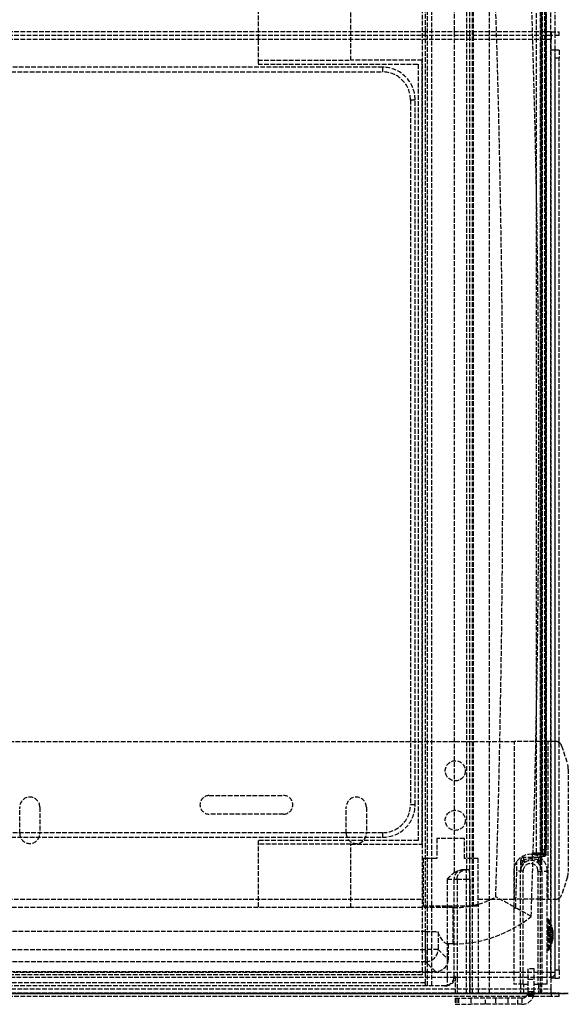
# Model space of a CAD drawing. Header units: millimetres. Extents: x 0 to 348, y -3 to 488.
# Tile 9 of 10: x 171 to 348, y -3 to 315. Entities that reach past the tile are written whole.
import ezdxf

# ---------------------------------------------------------------- set-up
doc = ezdxf.new("R2010")
doc.units = ezdxf.units.MM
doc.header["$LTSCALE"] = 10
doc.linetypes.add('ALLCAD_Strich', pattern=[0.2, 0.15, -0.05])
doc.layers.add('BESCH_KONT_sich_schn_ansi_2d', color=40, linetype='Continuous')
doc.layers.add('BESCH_KONT_sich_schn_grun_2d', color=10, linetype='Continuous')

msp = doc.modelspace()

# ---------------------------------------------------------------- linework, layer by layer
at = {"layer": 'BESCH_KONT_sich_schn_ansi_2d', "linetype": 'ALLCAD_Strich'}
for p, q in [((2.5, 0, 446.3), (342.5, 0, 446.3)), ((342.5, 0, 443.8), (2.5, 0, 443.8)), ((2.5, 0, 445.05), (342.5, 0, 445.05)), ((342.5, 0, 463.8), (3.5, 0, 463.8)), ((342.25, 0, 436.64), (5.75, 0, 436.64)), ((5.75, 0, 435.14), (342.25, 0, 435.14)), ((5.75, 0, 408.57), (342.25, 0, 408.57)), ((25.5, 0, 18.34), (322.5, 0, 18.34)), ((311.45, 0, 40.84), (36.55, 0, 40.84)), ((305.15, 0, 390.57), (42.85, 0, 390.57)), ((45.93, 0, 23.34), (302.07, 0, 23.34)), ((301.91, 0, 205.02), (46.09, 0, 205.02)), ((46.09, 0, 201.09), (301.91, 0, 201.09)), ((46.09, 0, 22.59), (301.91, 0, 22.59)), ((46.2, 0, 22.09), (301.8, 0, 22.09)), ((46.2, 0, 93.84), (301.8, 0, 93.84)), ((46.91, 0, 2.5), (301.09, 0, 2.5)), ((46.91, 0), (301.09, 0)), ((300.8, 0, 20.84), (47.2, 0, 20.84)), ((288, 0, 426.64), (60, 0, 426.64)), ((247.75, 0, 68.09), (100.25, 0, 68.09)), ((177.25, 0), (177.25, 0, 2.5)), ((229, 0), (229, 0, 2.5)), ((232, 0), (232, 0, 2.5)), ((247.75, 0, 40.84), (247.75, 0, 66.84)), ((277.75, 0, 68.09), (247.75, 0, 68.09)), ((247.75, 0, 68.09), (247.75, 0, 66.84)), ((277.75, 0, 66.84), (247.75, 0, 66.84)), ((247.75, 0, 22.09), (247.75, 0, 40.84)), ((256, 0), (256, 0, 2.5)), ((259, 0), (259, 0, 2.5)), ((276.25, 0), (276.25, 0, 2.5)), ((277.75, 0, 68.09), (277.75, 0, 66.84)), ((310.78, 0, 68.09), (277.75, 0, 68.09)), ((282.75, 0), (282.75, 0, 2.5)), ((288, 0, 436.64), (288, 0, 435.14)), ((297, 0, 426.64), (288, 0, 426.64)), ((288, 0, 426.64), (288, 0, 435.14)), ((297, 0, 435.14), (297, 0, 426.64)), ((299.5, 0, 22.09), (299.5, 0, 68.09)), ((300.75, 0, 68.09), (300.75, 0, 40.84)), ((300.75, 0, 40.84), (300.75, 0, 22.09)), ((300.8, 0, 18.34), (300.8, 0, 9.34)), ((300.8, 0, 9.34), (301.09, 0, 9.34)), ((300.8, 0, 18.34), (300.8, 0, 20.84)), ((301.53, 0, 20.84), (300.8, 0, 20.84)), ((301.09, 0), (301.09, 0, 13.5)), ((318.89, 0), (301.09, 0)), ((301.09, 0, 13.5), (318.89, 0, 13.5)), ((301.09, 0, 2.5), (305.53, 0, 2.5)), ((301.09, 0, 9.34), (318.89, 0, 9.34)), ((301.8, 0, 22.09), (301.53, 0, 20.84)), ((301.8, 0, 22.09), (301.91, 0, 22.59)), ((301.91, 0, 205.02), (301.91, 0, 201.09)), ((305.15, 0, 390.57), (301.91, 0, 205.02)), ((301.91, 0, 22.59), (302.51, 0, 25.42)), ((302.69, 0, 26.3), (302.51, 0, 25.42)), ((303.95, 0, 26.94), (308, 0, 28.02)), ((304.3, 0, 66.34), (304.3, 0, 68.09)), ((304.3, 0, 68.09), (304.3, 0, 91.34)), ((305.15, 0, 390.57), (305.15, 0, 408.57)), ((305.15, 0, 390.57), (309.15, 0, 390.57)), ((305.53, 0, 2.5), (314.46, 0, 2.5)), ((305.53, 0, 2.5), (305.53, 0, 13.5)), ((309.62, 0, 28.67), (305.63, 0, 28.67)), ((305.91, 0, 205.02), (309.15, 0, 390.57)), ((313.75, 0, 63.84), (306.8, 0, 63.84)), ((308, 0, 28.02), (308.44, 0, 40.84)), ((308.88, 0, 28.26), (308, 0, 28.02)), ((308.25, 0), (308.25, 0, 2.5)), ((309.15, 0, 390.57), (309.15, 0, 408.57)), ((310.78, 0, 68.09), (314.13, 0, 68.09)), ((310.78, 0, 390.57), (310.78, 0, 408.57)), ((310.78, 0, 390.57), (310.78, 0, 408.57)), ((314.1, 0, 30.95), (311.1, 0, 31.05)), ((311.45, 0, 40.84), (311.1, 0, 31.05)), ((312.06, 0, 58.4), (311.45, 0, 40.84)), ((311.5, 0, 88.76), (311.5, 0, 72.49)), ((311.5, 0, 343.49), (311.5, 0, 94.23)), ((312.06, 0, 58.4), (315.06, 0, 58.29)), ((312.5, 0, 90.49), (312.5, 0, 92.49)), ((313.75, 0, 63.84), (312.62, 0, 31.57)), ((313.75, 0, 63.84), (313.78, 0, 64.65)), ((313.78, 0, 64.65), (316.62, 0, 64.65)), ((315.06, 0, 58.29), (314.1, 0, 30.95)), ((314.13, 0, 68.09), (317.25, 0, 68.09)), ((314.46, 0, 2.5), (318.89, 0, 2.5)), ((314.46, 0, 2.5), (314.46, 0, 13.5)), ((314.75, 0), (314.75, 0, 2.5)), ((316.16, 0, 61.29), (315.06, 0, 61.29)), ((315.06, 0, 58.29), (315.06, 0, 61.29)), ((316.06, 0, 58.29), (315.06, 0, 58.29)), ((315.21, 0, 33.98), (316.06, 0, 58.29)), ((316.16, 0, 61.29), (316.06, 0, 58.29)), ((317.01, 0, 67.37), (316.16, 0, 61.39)), ((316.16, 0, 61.39), (316.16, 0, 61.29)), ((333, 0, 348.49), (316.5, 0, 348.49)), ((316.5, 0, 67.49), (333, 0, 67.49)), ((318.89, 0, 2.5), (330.58, 0, 2.5)), ((318.89, 0), (341.5, 0)), ((318.89, 0), (318.89, 0, 13.5)), ((318.89, 0, 9.34), (319, 0, 9.34)), ((332.6, 0, 69.09), (318.99, 0, 69.09)), ((319, 0, 18.34), (319, 0, 9.34)), ((322.5, 0, 18.34), (322.5, 0, 14)), ((322.5, 0, 14), (339, 0, 14)), ((324.5, 0, 332.29), (328.5, 0, 332.29)), ((328.5, 0, 338.69), (324.5, 0, 338.69)), ((324.5, 0, 172.29), (328.5, 0, 172.29)), ((328.5, 0, 178.69), (324.5, 0, 178.69)), ((324.5, 0, 76.29), (328.5, 0, 76.29)), ((328.5, 0, 82.69), (324.5, 0, 82.69)), ((324.5, 0, 268.29), (328.5, 0, 268.29)), ((328.5, 0, 274.69), (324.5, 0, 274.69)), ((330.4, 0, 175.84), (330.4, 0, 172.92)), ((330.4, 0, 172.92), (330.4, 0, 112.84)), ((332.6, 0, 112.84), (330.4, 0, 112.84)), ((339, 0, 10.92), (330.58, 0, 2.5)), ((341.2, 0, 175.84), (331.36, 0, 175.84)), ((332.6, 0, 73.84), (332.6, 0, 69.09)), ((332.6, 0, 112.84), (339.4, 0, 112.84)), ((332.6, 0, 73.84), (333.6, 0, 73.84)), ((333.6, 0, 69.09), (332.6, 0, 69.09)), ((332.6, 0, 112.84), (332.6, 0, 73.84)), ((336.83, 0, 348.49), (333, 0, 348.49)), ((333, 0, 348.49), (333, 0, 67.49)), ((333, 0, 67.49), (336.87, 0, 67.49)), ((333.4, 0, 178.84), (335, 0, 178.84)), ((334.94, 0, 74.84), (333.6, 0, 74.84)), ((333.6, 0, 73.84), (333.6, 0, 74.83)), ((338.4, 0, 73.84), (333.6, 0, 73.84)), ((333.6, 0, 73.84), (333.6, 0, 69.09)), ((333.6, 0, 69.09), (334.73, 0, 69.09)), ((334.73, 0, 69.09), (334.73, 0, 67.49)), ((336.4, 0, 69.09), (334.73, 0, 69.09)), ((334.94, 0, 74.84), (334.94, 0, 69.09)), ((334.94, 0, 74.84), (335, 0, 74.84)), ((337, 0, 178.84), (335, 0, 178.84)), ((337, 0, 258.49), (335, 0, 258.49)), ((335, 0, 348.42), (335, 0, 74.84)), ((335, 0, 343.69), (337, 0, 343.69)), ((335.97, 0, 348.42), (335, 0, 348.42)), ((337, 0, 259.29), (335, 0, 259.29)), ((337, 0, 348.42), (335.97, 0, 348.42)), ((336.01, 0, 390.57), (336.01, 0, 408.57)), ((336.4, 0, 69.09), (337.7, 0, 69.09)), ((336.87, 0, 67.49), (336.87, 0, 69.06)), ((338.4, 0, 74.84), (336.97, 0, 74.84)), ((336.97, 0, 69.04), (336.97, 0, 74.84)), ((337, 0, 178.84), (338.2, 0, 178.84)), ((337, 0, 74.84), (337, 0, 348.42)), ((337.7, 0, 69.09), (337.7, 0, 68.8)), ((338.4, 0, 73.84), (339.4, 0, 73.84)), ((338.4, 0, 74.83), (338.4, 0, 73.84)), ((338.4, 0, 68.33), (338.4, 0, 73.84)), ((338.5, 0, 390.57), (338.5, 0, 408.57)), ((339, 0, 14), (339, 0, 49.5)), ((339, 0, 49.5), (339.4, 0, 49.5)), ((339, 0, 41), (344, 0, 41)), ((339, 0, 10.92), (339, 0, 14)), ((339.4, 0, 49.5), (339.4, 0, 73.84)), ((339.4, 0, 112.84), (339.4, 0, 73.84)), ((341.2, 0, 112.84), (339.4, 0, 112.84)), ((339.4, 0, 51.61), (339.66, 0, 51.09)), ((339.4, 0, 53.16), (340.35, 0, 53.16)), ((340.36, 0, 51.09), (339.66, 0, 51.09)), ((340.35, 0, 53.16), (340.25, 0, 64.11)), ((340.35, 0, 53.16), (340.36, 0, 51.09)), ((340.75, 0, 64.09), (340.85, 0, 53.15)), ((340.86, 0, 51.6), (340.85, 0, 53.15)), ((341.2, 0, 112.84), (341.2, 0, 175.84)), ((341.4, 0, 144.84), (341.2, 0, 144.84)), ((341.4, 0, 154.84), (341.2, 0, 154.84)), ((342.75, 0, 147.6), (341.2, 0, 147.6)), ((341.2, 0, 149.14), (342.99, 0, 149.14)), ((341.2, 0, 148.25), (342.75, 0, 148.25)), ((343.07, 0, 149.78), (341.2, 0, 149.78)), ((342.75, 0, 151.06), (341.2, 0, 151.06)), ((341.2, 0, 151.83), (342.75, 0, 151.83)), ((341.2, 0, 150.55), (342.93, 0, 150.55)), ((343.06, 0, 149.91), (341.2, 0, 149.91)), ((341.2, 0, 151.44), (342.75, 0, 151.44)), ((342.75, 0, 152.08), (341.2, 0, 152.08)), ((342.75, 0, 148.63), (341.2, 0, 148.63)), ((341.2, 0, 147.86), (342.75, 0, 147.86)), ((341.4, 0, 154.84), (341.4, 0, 153.05)), ((341.4, 0, 153.05), (341.4, 0, 144.84)), ((344, 0, 38.5), (341.5, 0, 38.5)), ((341.5, 0), (341.5, 0, 38.5)), ((341.83, 0, 154.59), (341.83, 0, 152.89)), ((341.83, 0, 152.89), (341.83, 0, 145.1)), ((342.25, 0, 435.14), (343.75, 0, 435.14)), ((342.25, 0, 436.64), (342.25, 0, 435.14)), ((343.75, 0, 408.57), (342.25, 0, 408.57)), ((342.25, 0, 435.14), (342.25, 0, 408.57)), ((342.5, 0, 446.3), (342.5, 0, 447.3)), ((342.5, 0, 443.8), (342.5, 0, 446.3)), ((342.93, 0, 150.55), (343.07, 0, 150.55)), ((342.99, 0, 149.14), (343.07, 0, 149.14)), ((343.07, 0, 149.91), (343.06, 0, 149.91)), ((343.75, 0, 408.57), (343.75, 0, 435.14)), ((343.75, 0, 446.3), (345, 0, 446.3)), ((343.75, 0, 447.63), (343.75, 0, 446.3)), ((345, 0, 463.8), (343.75, 0, 463.8)), ((343.75, 0, 463.47), (343.75, 0, 463.8)), ((343.75, 0, 461.3), (345, 0, 461.3)), ((343.75, 0, 461.3), (343.75, 0, 447.63)), ((343.75, 0, 461.3), (343.75, 0, 463.47)), ((344, 0, 41), (344, 0, 38.5)), ((345.85, 0, 38.5), (344, 0, 38.5)), ((344, 0, 41), (345.85, 0, 41)), ((345, 0, 449.8), (345, 0, 461.3)), ((345, 0, 463.8), (345, 0, 461.3)), ((345, 0, 446.3), (345, 0, 449.8)), ((345.85, 0, 38.5), (347.71, 0, 38.5)), ((347.71, 0, 41), (345.85, 0, 41)), ((345.85, 0, 41), (345.85, 0, 38.5)), ((348, 0, 38.5), (347.71, 0, 38.5)), ((347.71, 0, 41), (348, 0, 41)), ((347.71, 0, 41), (347.71, 0, 38.5)), ((348, 0, 41), (348, 0, 38.5))]:
    msp.add_line(p, q, dxfattribs=at)
at = {"layer": 'BESCH_KONT_sich_schn_ansi_2d', "linetype": 'ALLCAD_Strich', "extrusion": (0, 1, 0)}
for centre, radius, start, end in [((-298.5, 435.14), 1.5, 360, 90), ((-301.91, 205.09), 4, 181, 270), ((-304.46, 25), 2, 12, 75), ((-306.8, 66.34), 2.5, 270, 360), ((-309.62, 31.67), 3, 182, 270), ((-312.5, 94.23), 1, 300, 360), ((-312.5, 88.76), 1, 0, 60), ((-315.06, 58.29), 3, 2, 90), ((-308.11, 31.16), 6, 182, 182.8635), ((-333.4, 175.84), 3, 0, 34.957), ((-333.4, 175.84), 3, 34.957, 90), ((-333.6, 73.84), 1, 360, 90), ((-336.4, 66.09), 3, 100.926, 131.8103), ((-337.7, 67.09), 2, 90, 142.25), ((-338.2, 175.84), 3, 90, 180), ((-338.4, 73.84), 1, 90, 180), ((-333.75, 64.03), 7, 142.25, 143.8131), ((-333.75, 64.03), 7, 143.8131, 179.5), ((-341.4, 154.34), 0.5, 90, 150.1372), ((-341.4, 145.34), 0.5, 209.8628, 270), ((-333.56, 149.84), 9.54, 150.1372, 175.3078), ((-333.56, 149.84), 9.54, 184.6922, 209.8628), ((-342.25, 435.14), 1.5, 90, 180), ((-342.5, 449.8), 2.5, 180, 270), ((-342.5, 461.3), 2.5, 90, 180), ((-342.5, 446.3), 1.25, 180, 270)]:
    msp.add_arc(centre, radius, start, end, dxfattribs=at)
at = {"layer": 'BESCH_KONT_sich_schn_ansi_2d', "linetype": 'ALLCAD_Strich', "extrusion": (0, -1, 0)}
for centre, radius, start, end in [((301.8, 91.34), 2.5, 360, 90), ((305.63, 25.67), 3, 90, 168), ((308.11, 31.16), 3, 285, 358), ((316.5, 343.49), 5, 90, 180), ((316.5, 72.49), 5, 180, 270), ((311.5, 92.49), 1, 0, 60), ((311.5, 90.49), 1, 300, 360), ((309.71, 34.17), 5.5, 322.8909, 358), ((318.99, 67.09), 2, 168.463, 172), ((318.99, 67.09), 2, 90, 168.463), ((324.5, 335.49), 3.2, 90, 270), ((324.5, 175.49), 3.2, 90, 270), ((324.5, 79.49), 3.2, 90, 270), ((324.5, 271.49), 3.2, 90, 270), ((328.5, 335.49), 3.2, 270, 90), ((328.5, 175.49), 3.2, 270, 90), ((328.5, 79.49), 3.2, 270, 90), ((328.5, 271.49), 3.2, 270, 90), ((336.4, 66.09), 3, 80.9289, 90), ((337.7, 67.11), 1.5, 37.75, 73.9462), ((333.75, 64.05), 6.5, 29.6365, 37.75), ((333.75, 64.05), 6.5, 0.5, 29.6365), ((340.36, 51.59), 0.5, 270, 0.5), ((342.5, 446.3), 2.5, 270, 0)]:
    msp.add_arc(centre, radius, start, end, dxfattribs=at)
for centre, major_axis, ratio, start_param, end_param in [((301.91, 0, 205.09), (-4, 0, 0.07), 0.01745, 1.571101, 3.141593), ((338.4, 0, 75.82), (0.094, 0, -0.996), 0.543747, -1.622211, -0.172325), ((333.56, 0, 147.92), (9.2, 0), 0.640863, -0.054351, 0.054351), ((333.56, 0, 150.16), (9.52, 0), 0.767655, -0.265596, -0.052521), ((333.56, 0, 149.46), (9.52, 0), 0.640863, 0.052521, 0.265596), ((333.56, 0, 151.45), (9.2, 0), 0.767655, -0.054351, 0.054351), ((333.56, 0, 150.16), (9.52, 0), 0.767655, 0.062925, 0.265596), ((333.56, 0, 149.46), (9.52, 0), 0.640863, -0.265596, -0.052521), ((333.56, 0, 150.16), (9.52, 0), 0.767655, 0.052521, 0.062925)]:
    msp.add_ellipse(centre, major_axis=major_axis, ratio=ratio, start_param=start_param, end_param=end_param, dxfattribs=at)
at = {"layer": 'BESCH_KONT_sich_schn_ansi_2d', "linetype": 'ALLCAD_Strich', "extrusion": (0, 1, 0)}
for centre, major_axis, ratio, start_param, end_param in [((333.21, 0, 75.81), (0.196, 0, -0.981), 0.627267, -1.445793, 0), ((333.6, 0, 75.82), (-0.094, 0, -0.996), 0.543747, -1.622211, -0.172325), ((338.79, 0, 75.81), (-0.196, 0, -0.981), 0.627267, 0, 1.445793), ((338.89, 0, 68.01), (0.395, 0, 0.306), 0.027601, -1.549429, 0), ((340.25, 0, 64.09), (0.5, 0, 0.004), 0.034898, -1.570492, 0), ((340.35, 0, 53.15), (0.5, 0, 0.004), 0.034898, -1.570492, 0), ((333.56, 0, 149.52), (9.52, 0), 0.767655, 0.052521, 0.265596), ((333.56, 0, 150.23), (9.52, 0), 0.640863, -0.265596, -0.052521), ((333.56, 0, 149.52), (9.52, 0), 0.767655, -0.265596, -0.140612), ((333.56, 0, 151.76), (9.2, 0), 0.640863, -0.054351, 0.054351), ((333.56, 0, 150.23), (9.52, 0), 0.640863, 0.062925, 0.265596), ((333.56, 0, 148.24), (9.2, 0), 0.767655, -0.054351, 0.054351), ((333.56, 0, 149.52), (9.52, 0), 0.767655, -0.140612, -0.052521), ((333.56, 0, 150.23), (9.52, 0), 0.640863, 0.052521, 0.062925)]:
    msp.add_ellipse(centre, major_axis=major_axis, ratio=ratio, start_param=start_param, end_param=end_param, dxfattribs=at)
at = {"layer": 'BESCH_KONT_sich_schn_ansi_2d', "linetype": 'ALLCAD_Strich'}
for points, knots in [([(308.88, 0, 28.26), (309.28, 0, 28.37), (309.72, 0, 28.48), (310.5, 0, 28.69), (310.81, 0, 28.78), (311.13, 0, 28.86)], [0, 0, 0, 0, 0.1763442, 0.1763442, 0.290386, 0.290386, 0.290386, 0.290386]), ([(336.01, 0, 390.57), (331.97, 0, 390.57), (327.29, 0, 390.57), (322.31, 0, 390.57), (318.58, 0, 390.57), (314.68, 0, 390.57), (310.78, 0, 390.57)], [-2.73443, -2.73443, -2.73443, -2.73443, -1.171899, -1.171899, -1.171899, 0, 0, 0, 0]), ([(311.13, 0, 28.86), (311.18, 0, 28.87), (311.22, 0, 28.89), (311.7, 0, 29.03), (312.18, 0, 29.23), (313.15, 0, 29.84), (313.6, 0, 30.24), (314.02, 0, 30.76), (314.06, 0, 30.81), (314.1, 0, 30.86)], [4.1883372, 4.1883372, 4.1883372, 4.1883372, 4.2024225, 4.2024225, 4.3364064, 4.3364064, 4.4733685, 4.4733685, 4.4873052, 4.4873052, 4.4873052, 4.4873052]), ([(337, 0, 276.16), (336.62, 0, 261.36), (336.16, 0, 246.56), (334.91, 0, 211.83), (334.06, 0, 191.91), (332.1, 0, 151.96), (330.98, 0, 131.93), (329.12, 0, 102.17), (328.48, 0, 92.43), (327.81, 0, 82.69)], [114.423498, 114.423498, 114.423498, 114.423498, 158.836829, 158.836829, 218.670653, 218.670653, 278.832481, 278.832481, 308.118735, 308.118735, 308.118735, 308.118735]), ([(331.36, 0, 175.84), (331.14, 0, 171.61), (330.8, 0, 165.15), (330.53, 0, 160.38), (330.47, 0, 159.36), (330.43, 0, 158.8), (330.42, 0, 158.73), (330.41, 0, 158.65), (330.41, 0, 158.62), (330.41, 0, 158.58), (330.4, 0, 158.57), (330.4, 0, 158.57), (330.4, 0, 158.57), (330.4, 0, 158.59), (330.4, 0, 158.6), (330.4, 0, 158.62)], [-4.097345, -4.097345, -4.097345, -4.097345, -2.507486, -2.507486, -2.056272, -2.056272, -1.99149, -1.99149, -1.95474, -1.95474, -1.926381, -1.926381, -1.896756, -1.896756, -1.879045, -1.879045, -1.879045, -1.879045]), ([(331.37, 0, 178.06), (331.38, 0, 178.06), (331.39, 0, 178.04), (331.4, 0, 177.91), (331.41, 0, 177.8), (331.41, 0, 177.46), (331.41, 0, 177.26), (331.4, 0, 176.85), (331.39, 0, 176.65), (331.37, 0, 176.24), (331.37, 0, 176.04), (331.36, 0, 175.84)], [-0.3856856, -0.3856856, -0.3856856, -0.3856856, -0.3046763, -0.3046763, -0.2136247, -0.2136247, -0.1281329, -0.1281329, -0.0603527, -0.0603527, 0, 0, 0, 0]), ([(332.6, 0, 73.84), (332.6, 0, 74.06), (332.63, 0, 74.28), (332.75, 0, 74.73), (332.85, 0, 74.96), (333.11, 0, 75.35), (333.26, 0, 75.51), (333.57, 0, 75.71), (333.7, 0, 75.77), (333.84, 0, 75.81)], [-0.00103, -0.00103, -0.00103, -0.00103, 0.1152918, 0.1152918, 0.2487432, 0.2487432, 0.3639066, 0.3639066, 0.4358837, 0.4358837, 0.4358837, 0.4358837]), ([(333.6, 0, 74.83), (333.6, 0, 74.83), (333.59, 0, 74.83), (333.53, 0, 74.84), (333.46, 0, 74.84), (333.4, 0, 74.82)], [-0.04886872, -0.04886872, -0.04886872, -0.04886872, -0.04649554, -0.04649554, 0, 0, 0, 0]), ([(338.4, 0, 74.83), (338.19, 0, 74.82), (337.96, 0, 74.81), (337.27, 0, 74.76), (336.77, 0, 74.72), (335.69, 0, 74.7), (335.11, 0, 74.73), (334.23, 0, 74.79), (333.9, 0, 74.82), (333.6, 0, 74.83)], [2.1291704, 2.1291704, 2.1291704, 2.1291704, 2.2059408, 2.2059408, 2.3577889, 2.3577889, 2.531234, 2.531234, 2.6396371, 2.6396371, 2.6396371, 2.6396371]), ([(333.84, 0, 75.81), (333.93, 0, 75.83), (334.03, 0, 75.84), (334.14, 0, 75.82), (334.14, 0, 75.82), (334.15, 0, 75.82)], [0, 0, 0, 0, 0.04649554, 0.04649554, 0.04886872, 0.04886872, 0.04886872, 0.04886872]), ([(334.15, 0, 75.82), (334.38, 0, 75.79), (334.63, 0, 75.74), (335.31, 0, 75.62), (335.76, 0, 75.56), (336.6, 0, 75.6), (336.98, 0, 75.67), (337.52, 0, 75.77), (337.69, 0, 75.8), (337.85, 0, 75.82)], [-2.6396371, -2.6396371, -2.6396371, -2.6396371, -2.531234, -2.531234, -2.3577889, -2.3577889, -2.2059408, -2.2059408, -2.1291704, -2.1291704, -2.1291704, -2.1291704]), ([(335, 0, 348.42), (335, 0, 348.44), (334.99, 0, 348.46), (334.96, 0, 348.49), (334.94, 0, 348.49), (334.91, 0, 348.49)], [0, 0, 0, 0, 0.03040745, 0.03040745, 0.06047615, 0.06047615, 0.06047615, 0.06047615]), ([(336.83, 0, 348.49), (336.88, 0, 348.49), (336.93, 0, 348.49), (336.99, 0, 348.46), (337, 0, 348.44), (337, 0, 348.42)], [0, 0, 0, 0, 0.059295, 0.059295, 0.1185657, 0.1185657, 0.1185657, 0.1185657]), ([(338.5, 0, 390.57), (338.5, 0, 387.24), (338.49, 0, 383.9), (338.46, 0, 370.57), (338.4, 0, 360.57), (338.13, 0, 330.8), (337.81, 0, 311.03), (337.25, 0, 286.23), (337.13, 0, 281.19), (337, 0, 276.16)], [0, 0, 0, 0, 10.000007, 10.000007, 40.000181, 40.000181, 99.30984, 99.30984, 114.423498, 114.423498, 114.423498, 114.423498]), ([(337.85, 0, 75.82), (337.86, 0, 75.82), (337.86, 0, 75.82), (337.97, 0, 75.84), (338.07, 0, 75.83), (338.16, 0, 75.81)], [1.22093562, 1.22093562, 1.22093562, 1.22093562, 1.2233088, 1.2233088, 1.26980433, 1.26980433, 1.26980433, 1.26980433]), ([(338.16, 0, 75.81), (338.27, 0, 75.78), (338.37, 0, 75.73), (338.62, 0, 75.6), (338.75, 0, 75.49), (339.02, 0, 75.18), (339.14, 0, 74.97), (339.34, 0, 74.46), (339.4, 0, 74.15), (339.4, 0, 73.84)], [0, 0, 0, 0, 0.0555369, 0.0555369, 0.1443959, 0.1443959, 0.2712962, 0.2712962, 0.4369137, 0.4369137, 0.4369137, 0.4369137]), ([(338.6, 0, 74.82), (338.54, 0, 74.84), (338.47, 0, 74.84), (338.41, 0, 74.83), (338.4, 0, 74.83), (338.4, 0, 74.83)], [-1.26980433, -1.26980433, -1.26980433, -1.26980433, -1.2233088, -1.2233088, -1.22093562, -1.22093562, -1.22093562, -1.22093562]), ([(339.4, 0, 66.09), (339.4, 0, 66.51), (339.3, 0, 66.99), (339.03, 0, 67.55), (338.93, 0, 67.72), (338.69, 0, 68.05), (338.55, 0, 68.2), (338.4, 0, 68.33)], [0.5996159, 0.5996159, 0.5996159, 0.5996159, 0.7424038, 0.7424038, 0.8008233, 0.8008233, 0.8592427, 0.8592427, 0.8592427, 0.8592427])]:
    msp.add_open_spline(points, degree=3, knots=knots, dxfattribs=at)
for points in [[(310.78, 0, 390.57), (310.49, 0, 390.57), (309.94, 0, 390.57), (309.15, 0, 390.57)], [(310.78, 0, 390.57), (310.78, 0, 283.08), (310.78, 0, 175.59), (310.78, 0, 68.09)], [(310.78, 0, 390.57), (310.78, 0, 283.08), (310.78, 0, 175.59), (310.78, 0, 68.09)], [(318.99, 0, 69.09), (318.99, 0, 69.09), (318.99, 0, 69.09), (318.99, 0, 69.09)], [(325.08, 0, 76.29), (324.91, 0, 73.89), (324.74, 0, 71.49), (324.57, 0, 69.09)], [(325.52, 0, 82.69), (325.37, 0, 80.56), (325.23, 0, 78.43), (325.08, 0, 76.29)], [(330.4, 0, 165.56), (329.03, 0, 137.94), (327.4, 0, 110.32), (325.52, 0, 82.69)], [(327.37, 0, 76.29), (327.2, 0, 73.89), (327.03, 0, 71.49), (326.86, 0, 69.09)], [(327.81, 0, 82.69), (327.67, 0, 80.56), (327.52, 0, 78.43), (327.37, 0, 76.29)], [(330.98, 0, 177.62), (330.8, 0, 173.6), (330.6, 0, 169.58), (330.4, 0, 165.56)], [(335.81, 0, 348.49), (335.28, 0, 291.54), (333.67, 0, 234.58), (330.98, 0, 177.62)], [(336.01, 0, 390.57), (336.01, 0, 376.54), (335.94, 0, 362.52), (335.81, 0, 348.49)], [(338.5, 0, 390.57), (338.5, 0, 390.57), (337.67, 0, 390.57), (336.01, 0, 390.57)], [(336.87, 0, 69.06), (336.92, 0, 69.05), (336.95, 0, 69.04), (336.97, 0, 69.04)]]:
    msp.add_open_spline(points, degree=3, dxfattribs=at)
at = {"layer": 'BESCH_KONT_sich_schn_grun_2d', "linetype": 'ALLCAD_Strich'}
for p, q in [((322.5, 0), (322.5, 488)), ((339, 0), (339, 488)), ((339.4, 45.1), (339.4, 488)), ((339.66, 46.44), (339.66, 488)), ((340.36, 488), (340.36, 46.44)), ((300.8, 432.5), (300.8, 6)), ((301.8, 344.75), (301.8, 3.5)), ((302.51, 2.5), (302.51, 344.75)), ((303.95, 2.5), (303.95, 344.75)), ((311.13, 344.75), (311.13, 39.04)), ((315.21, 40), (315.21, 344.75)), ((316.16, 0), (316.16, 344.75)), ((317.01, 0), (317.01, 344.75)), ((337.7, 45.48), (337.7, 344.75)), ((339.29, 45.46), (339.29, 344.75)), ((340.75, 45.33), (340.75, 344.75)), ((340.86, 46.44), (340.86, 344.75)), ((340.86, 344.75), (340.86, 46.44)), ((342.25, 343.25), (342.25, 311)), ((343.75, 311), (343.75, 343.25)), ((247.75, 322.25), (247.75, 300.5)), ((277.75, 301.75), (277.75, 322.25)), ((317.25, 321.51), (317.25, 28.49)), ((342.5, 311), (3.5, 311)), ((342.5, 309.75), (20, 309.75)), ((342.25, 311), (342.25, 6.75)), ((342.5, 311), (342.5, 309.75)), ((342.5, 311), (345, 311)), ((345, 309.75), (342.5, 309.75)), ((342.5, 309.75), (342.5, 308.5)), ((343.75, 309.75), (343.75, 311)), ((343.75, 305), (343.75, 309.75)), ((345, 309.75), (345, 311)), ((342.5, 308.5), (20, 308.5)), ((342.5, 305), (342.5, 308.5)), ((342.5, 5), (342.5, 305)), ((343.75, 305), (342.5, 305)), ((345, 305), (343.75, 305)), ((343.75, 302.5), (343.75, 305)), ((343.75, 6.75), (343.75, 305)), ((343.75, 7.5), (343.75, 302.5)), ((343.75, 302.5), (345, 302.5)), ((345, 305), (345, 302.5)), ((345, 7.5), (345, 302.5)), ((288, 299.5), (60, 299.5)), ((247.75, 301.75), (277.75, 301.75)), ((247.75, 300.5), (299.5, 300.5)), ((300.75, 301.75), (277.75, 301.75)), ((288, 299.5), (288, 298)), ((299.5, 300.5), (299.5, 49.5)), ((300.75, 48.25), (300.75, 301.75)), ((60, 298), (288, 298)), ((297, 289), (298.5, 289)), ((297, 289), (297, 61)), ((298.5, 61), (298.5, 289)), ((17.42, 81.5), (330.58, 81.5)), ((339, 81.5), (330.58, 81.5)), ((330.58, 30.5), (330.58, 81.5)), ((344, 81.5), (339, 81.5)), ((341.5, 30.5), (341.5, 81.5)), ((344, 81.5), (344, 81.5)), ((345.85, 80.12), (347.71, 74.4)), ((348, 72.55), (348, 39.45)), ((232, 64), (256, 64)), ((298.5, 61), (297, 61)), ((170.75, 51.75), (170.75, 60.25)), ((177.25, 60.25), (177.25, 51.75)), ((256, 58), (232, 58)), ((276.25, 51.75), (276.25, 60.25)), ((282.75, 60.25), (282.75, 51.75)), ((288, 52), (60, 52)), ((288, 52), (288, 50.5)), ((60, 50.5), (288, 50.5)), ((299.5, 49.5), (247.75, 49.5)), ((247.75, 49.5), (247.75, 27.75)), ((277.75, 48.25), (247.75, 48.25)), ((277.75, 48.25), (300.75, 48.25)), ((277.75, 27.75), (277.75, 48.25)), ((314.46, 50.1), (305.53, 50.1)), ((305.53, 50.1), (305.53, 43.6)), ((314.46, 43.6), (314.46, 50.1)), ((336.4, 44), (336.4, 45.48)), ((336.4, 45.48), (337.7, 45.48)), ((337.7, 45.48), (337.7, 45.03)), ((339.4, 44.9), (339.4, 45.1)), ((339.4, 43), (339.4, 44.9)), ((340.36, 46.44), (339.66, 46.44)), ((340.35, 44.44), (340.25, 44.83)), ((340.36, 46.44), (340.86, 46.44)), ((340.75, 45.33), (340.85, 44.94)), ((340.86, 46.44), (340.86, 46.44)), ((305.53, 43.6), (301.09, 43.6)), ((301.09, 43.6), (301.09, 28.3)), ((318.89, 43.6), (314.46, 43.6)), ((318.89, 28.3), (318.89, 43.6)), ((332.6, 43), (333.4, 43)), ((332.6, 43), (332.6, 39.6)), ((333.6, 43.14), (333.6, 44)), ((338.4, 44), (333.6, 44)), ((338.4, 44), (338.4, 43.14)), ((338.6, 43), (339.4, 43)), ((339.4, 44.44), (340.35, 44.44)), ((340.35, 44.44), (339.4, 44.44)), ((339.4, 39.6), (339.4, 43)), ((315.06, 40), (314.1, 40)), ((314.1, 40), (314.1, 40)), ((315.06, 37), (315.06, 40)), ((316.06, 40), (315.06, 40)), ((333.4, 39.6), (331.37, 39.6)), ((332.6, 3), (332.6, 39.6)), ((333.4, 3), (333.4, 39.6)), ((338.2, 39.6), (341.2, 39.6)), ((338.2, 39.6), (338.2, 3)), ((339.4, 39.6), (339.4, 3)), ((341.2, 3), (341.2, 39.6)), ((308.88, 37), (311.1, 37)), ((308.88, 37), (308.88, 2.63)), ((311.1, 37), (312.06, 37)), ((311.1, 5.5), (311.1, 37)), ((312.06, 37), (315.06, 37)), ((312.06, 37), (312.06, 0)), ((315.06, 0), (315.06, 37)), ((315.06, 37), (316.16, 37)), ((316.16, 37), (316.16, 0)), ((347.71, 37.6), (345.85, 31.88)), ((46.91, 30.5), (301.09, 30.5)), ((318.89, 30.5), (330.58, 30.5)), ((318.99, 0), (318.99, 28.89)), ((339, 30.5), (330.58, 30.5)), ((339, 30.5), (344, 30.5)), ((344, 30.5), (344, 30.5)), ((247.75, 27.75), (100.25, 27.75)), ((277.75, 27.75), (247.75, 27.75)), ((310.78, 27.75), (277.75, 27.75)), ((301.09, 28.3), (318.89, 28.3)), ((330.4, 27.43), (330.4, 3)), ((341.4, 24), (341.2, 24)), ((341.4, 24), (341.4, 15.16)), ((341.83, 23.75), (341.83, 15.35)), ((301.91, 14.26), (301.91, 20.05)), ((305.91, 19.9), (305.91, 14.26)), ((342.75, 21.24), (341.2, 21.24)), ((341.2, 20.99), (342.75, 20.99)), ((341.2, 20.6), (342.75, 20.6)), ((342.75, 20.22), (341.2, 20.22)), ((343.07, 19.7), (341.2, 19.7)), ((309.15, 16.04), (309.15, 11.02)), ((310.78, 16.04), (309.15, 16.04)), ((341.2, 19.06), (343.07, 19.06)), ((341.2, 18.94), (343.07, 18.94)), ((343.07, 18.3), (341.2, 18.3)), ((342.75, 17.78), (341.2, 17.78)), ((341.2, 17.4), (342.75, 17.4)), ((341.2, 17.01), (342.75, 17.01)), ((342.75, 16.76), (341.2, 16.76)), ((46.09, 14.26), (301.91, 14.26)), ((305.91, 14.26), (301.91, 14.26)), ((301.91, 14.26), (301.91, 10.26)), ((305.91, 14.26), (309.15, 11.02)), ((341.4, 14), (341.2, 14)), ((341.4, 15.16), (341.4, 14)), ((341.83, 15.35), (341.83, 14.25)), ((301.91, 10.26), (46.09, 10.26)), ((305.15, 7.02), (301.91, 10.26)), ((342.25, 6.75), (5.75, 6.75)), ((305.15, 7.02), (42.85, 7.02)), ((337, 8), (335, 8)), ((335, 8), (335, 7.98)), ((335, 4.62), (335, 7.98)), ((337, 7.98), (335, 7.98)), ((337, 8), (337, 7.98)), ((337, 4.62), (337, 7.98)), ((343.75, 6.75), (342.25, 6.75)), ((342.25, 6.75), (342.25, 5.25)), ((345, 7.5), (343.75, 7.5)), ((343.75, 5), (343.75, 7.5)), ((345, 7.5), (345, 5)), ((5.75, 5.25), (342.25, 5.25)), ((46.2, 3.5), (301.8, 3.5)), ((300.8, 6), (47.2, 6)), ((311.45, 5.5), (311.1, 5.5)), ((311.45, 5.5), (311.45, 0)), ((335, 0.5), (335, 4.62)), ((335, 4.62), (337, 4.62)), ((337, 0.5), (337, 4.62)), ((342.5, 1.5), (342.5, 5)), ((343.75, 5), (342.5, 5)), ((343.75, 5), (345, 5)), ((20, 1.5), (342.5, 1.5)), ((20, 0.25), (342.5, 0.25)), ((311.45, 0), (36.55, 0)), ((308.44, 2.5), (39.56, 2.5)), ((312.06, 0), (311.45, 0)), ((315.06, 0), (312.06, 0)), ((316.16, 0), (315.06, 0)), ((317.01, 0), (316.16, 0)), ((316.16, 0), (316.16, 0)), ((317.01, 0), (318.99, 0)), ((332.6, 0), (318.99, 0)), ((333.4, 3), (330.4, 3)), ((332.6, 3), (332.6, 0)), ((333.6, 0), (332.6, 0)), ((333.4, 3), (335, 3)), ((333.6, 0), (333.6, 3)), ((334.94, 0), (333.6, 0)), ((334.94, 0), (336.4, 0)), ((335.97, 0.5), (335, 0.5)), ((337, 0.5), (335.97, 0.5)), ((336.97, 0), (336.4, 0)), ((336.4, 0), (336.4, -0.5)), ((338.4, 0), (336.97, 0)), ((337, 3), (338.2, 3)), ((341.2, 3), (338.2, 3)), ((338.4, 3), (338.4, 0)), ((339.4, 0), (338.4, 0)), ((339.4, 0), (339.4, 3)), ((342.5, 0.25), (342.5, 1.5)), ((342.5, 0.25), (345, 0.25)), ((342.5, 0.25), (342.5, -1)), ((345, -1), (345, 0.25)), ((342.5, -1), (3.5, -1)), ((311.5, -1.5), (316.5, -1.5)), ((311.5, -1.5), (311.5, -3.5)), ((312, -1.5), (312, -3.5)), ((312.5, -1.5), (312.5, -3.5)), ((333, -1.5), (316.5, -1.5)), ((316.5, -1.5), (316.5, -3.5)), ((321.3, -3.5), (321.3, -1.5)), ((324.5, -1.5), (324.5, -3.5)), ((328.5, -1.5), (328.5, -3.5)), ((331.7, -3.5), (331.7, -1.5)), ((333, -1.5), (333, -3.5)), ((336.4, -0.5), (334.73, -0.5)), ((334.91, -0.08), (336.83, -0.66)), ((336.4, -0.5), (336.87, -0.5)), ((345, -1), (342.5, -1)), ((311.5, -3.5), (316.5, -3.5)), ((333, -3.5), (316.5, -3.5))]:
    msp.add_line(p, q, dxfattribs=at)
for centre in [(311.5, 72), (311.5, 56)]:
    msp.add_circle(centre, 3.25, dxfattribs=at)
for centre, radius, start, end in [((-4191.11, 175), 4529.61, 358.10157, 1.89843), ((288, 289), 10.5, 0, 90), ((288, 289), 9, 0, 90), ((343.95, 79.5), 2, 58.2815, 88.5043), ((343.95, 79.5), 2, 18, 58.2815), ((342, 72.55), 6, 0, 18), ((232, 61), 3, 90, 270), ((256, 61), 3, 270, 90), ((174, 60.25), 3.25, 0, 180), ((279.5, 60.25), 3.25, 0, 180), ((288, 61), 10.5, 270, 0), ((288, 61), 9, 270, 0), ((174, 51.75), 3.25, 180, 0), ((279.5, 51.75), 3.25, 180, 0), ((335.8, 39.6), 5.4, 0, 145.385), ((333.6, 43), 1, 90, 180), ((336, 39.6), 3.4, 0, 180), ((335.8, 39.6), 2.4, 0, 180), ((338.4, 43), 1, 0, 90), ((342, 39.45), 6, 342, 0), ((343.95, 32.5), 2, 301.7185, 342), ((343.95, 32.5), 2, 271.4957, 301.7185), ((310.78, 56.22), 28.47, 270, 283.1402), ((310.78, 56.22), 40.19, 270, 308.8924), ((341.4, 23.5), 0.5, 29.8628, 90), ((333.56, 19), 9.54, 4.6922, 29.8628), ((333.56, 19), 9.54, 330.1372, 355.3078), ((341.4, 14.5), 0.5, 270, 330.1372), ((342.25, 6.75), 1.5, 270, 0), ((333, 0.5), 2, 270, 311.4088), ((333, 0.5), 4, 270, 337.9754), ((333, 0.5), 2, 311.4088, 343.0697), ((333, 0.5), 4, 337.9754, 343.0697)]:
    msp.add_arc(centre, radius, start, end, dxfattribs=at)
at = {"layer": 'BESCH_KONT_sich_schn_grun_2d', "linetype": 'ALLCAD_Strich', "extrusion": (0, 0, -1)}
for centre, major_axis, ratio, start_param, end_param in [((337.7, 45.43), (2, 0), 0.026191, -1.570796, -0.658862), ((336.4, 44.9), (3, 0), 0.034921, -0.960802, 0), ((333.75, 45.32), (7, 0), 0.032426, -0.658862, -0.008727), ((338.65, 46.44), (0, -2), 0.508746, -1.570796, -0.834677), ((340.35, 46.44), (0, -2), 0.006545, -1.570796, 0.034907), ((333.6, 43.29), (0.545, -0.838), 0.079073, 0, 1.449886), ((315.06, 37), (0, -3), 0.999391, 1.570796, 3.141593), ((333.56, 20.92), (9.2, 0), 0.640863, -0.054351, 0.054351), ((333.56, 19.38), (9.52, 0), 0.640863, -0.265596, -0.052521), ((333.56, 18.68), (9.52, 0), 0.767655, -0.265596, -0.052521), ((333.56, 19.38), (9.52, 0), 0.640863, 0.052521, 0.265596), ((333.56, 18.68), (9.52, 0), 0.767655, 0.052521, 0.265596), ((333.56, 17.4), (9.2, 0), 0.767655, -0.054351, 0.054351), ((305.15, 11.02), (-2.83, 2.83), 0.999695, -3.926839, -2.356347), ((302.07, 3.5), (0, 1.25), 0.212557, -2.498092, -1.570796)]:
    msp.add_ellipse(centre, major_axis=major_axis, ratio=ratio, start_param=start_param, end_param=end_param, dxfattribs=at)
at = {"layer": 'BESCH_KONT_sich_schn_grun_2d', "linetype": 'ALLCAD_Strich'}
for centre, major_axis, ratio, start_param, end_param in [((337.7, 44.93), (-1.5, 0), 0.034921, -2.482731, -1.850987), ((338.89, 45.46), (-0.023, -0.499), 0.790388, 0.057, 1.606428), ((333.75, 44.82), (-6.5, 0), 0.034921, -3.132866, -2.482731), ((340.25, 45.33), (0.485, 0.121), 0.999353, -1.815533, -0.245041), ((340.35, 44.94), (0.485, 0.121), 0.999353, -1.815533, -0.245041), ((340.85, 46.44), (0, 1.5), 0.008727, -3.176499, -1.570796), ((333.21, 43), (0.635, -0.773), 0.152976, 0, 1.445793), ((338.4, 43.29), (-0.545, -0.838), 0.079073, 0, 1.449886), ((338.79, 43), (-0.635, -0.773), 0.152976, -1.445793, 0), ((314.1, 37), (0, 3), 0.999391, 0, 1.570796), ((316.06, 37), (0, -3), 0.034921, -4.712389, -3.141593), ((333.56, 19.32), (9.52, 0), 0.767655, 0.052521, 0.265596), ((333.56, 20.6), (9.2, 0), 0.767655, -0.054351, 0.054351), ((333.56, 18.62), (9.52, 0), 0.640863, 0.052521, 0.265596), ((333.56, 19.32), (9.52, 0), 0.767655, -0.265596, -0.052521), ((333.56, 18.62), (9.52, 0), 0.640863, -0.265596, -0.052521), ((333.56, 17.08), (9.2, 0), 0.640863, -0.054351, 0.054351), ((301.91, 14.26), (-2.83, -2.83), 0.999695, 0.78555, 2.356042), ((308.44, 5.5), (3, 0), 0.999391, -1.570796, 0), ((308.11, 5.5), (2.16, 2.16), 0.965689, -2.076942, -0.802851), ((308, 5.5), (3.03, 0), 0.99004, -1.570796, -1.27409)]:
    msp.add_ellipse(centre, major_axis=major_axis, ratio=ratio, start_param=start_param, end_param=end_param, dxfattribs=at)
for points in [[(324.57, 31.23), (327.62, 127.05), (327.62, 222.96), (324.57, 318.77)], [(337.7, 45.03), (337.84, 45), (337.97, 44.98), (338.12, 44.98)], [(330.4, 39.6), (330.4, 35.69), (330.4, 31.83), (330.4, 28.03)], [(318.99, 28.89), (320.92, 29.47), (322.8, 30.26), (324.57, 31.23)], [(330.4, 28.03), (328.8, 28.91), (326.86, 29.98), (324.57, 31.23)], [(310.78, 16.04), (310.78, 16.05), (310.78, 19.95), (310.78, 27.75)], [(330.4, 28.03), (330.4, 27.82), (330.4, 27.62), (330.4, 27.43)], [(336.01, 24.94), (336.01, 24.95), (334.33, 25.87), (330.98, 27.71)], [(301.91, 20.05), (260.35, 19.97), (87.66, 19.97), (46.09, 20.05)], [(309.15, 16.04), (308.07, 16.04), (306.99, 17.33), (305.91, 19.9)]]:
    msp.add_open_spline(points, degree=3, dxfattribs=at)
for points, knots in [([(336.4, 45.48), (336.67, 45.37), (336.97, 45.25), (337.41, 45.1), (337.56, 45.06), (337.7, 45.03)], [0, 0, 0, 0, 0.0881714, 0.0881714, 0.1358618, 0.1358618, 0.1358618, 0.1358618]), ([(340.35, 44.44), (340.4, 44.44), (340.45, 44.45), (340.55, 44.48), (340.59, 44.51), (340.67, 44.56), (340.7, 44.59), (340.76, 44.65), (340.77, 44.68), (340.81, 44.75), (340.82, 44.77), (340.83, 44.82), (340.83, 44.83), (340.84, 44.86), (340.84, 44.87), (340.84, 44.88), (340.84, 44.89), (340.85, 44.91), (340.85, 44.91), (340.85, 44.95), (340.85, 44.97), (340.85, 45.06), (340.85, 45.13), (340.85, 45.32), (340.86, 45.43), (340.86, 45.69), (340.86, 45.83), (340.86, 46.13), (340.86, 46.29), (340.86, 46.44)], [-1.570796, -1.570796, -1.570796, -1.570796, -1.568003, -1.568003, -1.564923, -1.564923, -1.560868, -1.560868, -1.554509, -1.554509, -1.542941, -1.542941, -1.526839, -1.526839, -1.510528, -1.510528, -1.488208, -1.488208, -1.444124, -1.444124, -1.252369, -1.252369, -0.93821, -0.93821, -0.624051, -0.624051, -0.309891, -0.309891, 0, 0, 0, 0]), ([(331.36, 42.67), (331.14, 42.36), (330.8, 41.81), (330.53, 40.79), (330.47, 40.5), (330.43, 40.13), (330.42, 40.07), (330.41, 39.97), (330.41, 39.93), (330.41, 39.85), (330.4, 39.81), (330.4, 39.74), (330.4, 39.7), (330.4, 39.64), (330.4, 39.62), (330.4, 39.6)], [-4.097345, -4.097345, -4.097345, -4.097345, -2.507486, -2.507486, -2.056272, -2.056272, -1.99149, -1.99149, -1.95474, -1.95474, -1.926381, -1.926381, -1.896756, -1.896756, -1.879045, -1.879045, -1.879045, -1.879045]), ([(331.37, 39.6), (331.38, 39.93), (331.39, 40.26), (331.4, 40.92), (331.41, 41.27), (331.41, 41.88), (331.41, 42.11), (331.4, 42.43), (331.39, 42.54), (331.37, 42.66), (331.37, 42.68), (331.36, 42.67)], [-0.3856856, -0.3856856, -0.3856856, -0.3856856, -0.3046763, -0.3046763, -0.2136247, -0.2136247, -0.1281329, -0.1281329, -0.0603527, -0.0603527, 0, 0, 0, 0]), ([(333.4, 43), (333.31, 42.85), (333.23, 42.69), (333.03, 42.24), (332.93, 41.95), (332.76, 41.29), (332.69, 40.93), (332.62, 40.25), (332.6, 39.92), (332.6, 39.6)], [-0.4358837, -0.4358837, -0.4358837, -0.4358837, -0.3639066, -0.3639066, -0.2487432, -0.2487432, -0.1152918, -0.1152918, 0.00103, 0.00103, 0.00103, 0.00103]), ([(333.6, 43.14), (333.6, 43.14), (333.59, 43.14), (333.53, 43.09), (333.46, 43.05), (333.4, 43)], [-0.04886872, -0.04886872, -0.04886872, -0.04886872, -0.04649554, -0.04649554, 0, 0, 0, 0]), ([(338.4, 43.14), (338.19, 43.21), (337.96, 43.27), (337.27, 43.42), (336.77, 43.48), (335.69, 43.51), (335.11, 43.47), (334.23, 43.32), (333.9, 43.24), (333.6, 43.14)], [2.1291704, 2.1291704, 2.1291704, 2.1291704, 2.2059408, 2.2059408, 2.3577889, 2.3577889, 2.531234, 2.531234, 2.6396371, 2.6396371, 2.6396371, 2.6396371]), ([(338.6, 43), (338.54, 43.05), (338.47, 43.09), (338.41, 43.14), (338.4, 43.14), (338.4, 43.14)], [-1.26980433, -1.26980433, -1.26980433, -1.26980433, -1.2233088, -1.2233088, -1.22093562, -1.22093562, -1.22093562, -1.22093562]), ([(339.4, 39.6), (339.4, 40.06), (339.36, 40.52), (339.23, 41.31), (339.16, 41.65), (338.98, 42.2), (338.89, 42.42), (338.73, 42.76), (338.67, 42.88), (338.6, 43)], [-0.4369137, -0.4369137, -0.4369137, -0.4369137, -0.2712962, -0.2712962, -0.1443959, -0.1443959, -0.0555369, -0.0555369, 0, 0, 0, 0]), ([(308.88, 37), (309.28, 37.42), (309.72, 37.87), (310.5, 38.56), (310.81, 38.82), (311.13, 39.04)], [0, 0, 0, 0, 0.1763442, 0.1763442, 0.290386, 0.290386, 0.290386, 0.290386]), ([(311.13, 39.04), (311.18, 39.07), (311.22, 39.1), (311.7, 39.4), (312.18, 39.62), (313.15, 39.92), (313.6, 39.99), (314.02, 40), (314.06, 40), (314.1, 40)], [4.1883372, 4.1883372, 4.1883372, 4.1883372, 4.2024225, 4.2024225, 4.3364064, 4.3364064, 4.4733685, 4.4733685, 4.4873052, 4.4873052, 4.4873052, 4.4873052]), ([(330.98, 27.71), (331.08, 30.35), (331.17, 33.1), (331.25, 35.75), (331.29, 37.03), (331.33, 38.32), (331.37, 39.6)], [-1.18051, -1.18051, -1.18051, -1.18051, -0.384592, -0.384592, -0.384592, 0, 0, 0, 0]), ([(317.25, 28.49), (317.38, 28.51), (317.54, 28.53), (317.74, 28.57), (317.88, 28.6), (318.04, 28.63), (318.21, 28.68), (318.46, 28.74), (318.72, 28.81), (318.99, 28.89)], [-0.2144068, -0.2144068, -0.2144068, -0.2144068, -0.1394029, -0.1394029, -0.1394029, -0.0831818, -0.0831818, -0.0831818, 0, 0, 0, 0]), ([(330.4, 27.43), (330.4, 27.42), (330.4, 27.42), (330.4, 27.42), (330.4, 27.42), (330.4, 27.42), (330.41, 27.42), (330.41, 27.42), (330.41, 27.42), (330.43, 27.42), (330.44, 27.42), (330.52, 27.45), (330.63, 27.51), (330.85, 27.63), (330.91, 27.67), (330.98, 27.71)], [-0.1944537, -0.1944537, -0.1944537, -0.1944537, -0.1861935, -0.1861935, -0.1792804, -0.1792804, -0.1728274, -0.1728274, -0.162255, -0.162255, -0.1360354, -0.1360354, -0.038229, -0.038229, 0, 0, 0, 0]), ([(301.91, 20.05), (302.42, 20.06), (302.92, 20.05), (303.89, 20.04), (304.33, 20.03), (305.09, 20), (305.38, 19.98), (305.71, 19.95), (305.79, 19.94), (305.86, 19.92), (305.88, 19.92), (305.9, 19.91), (305.91, 19.9), (305.91, 19.9)], [-0.6231552, -0.6231552, -0.6231552, -0.6231552, -0.4701716, -0.4701716, -0.3116026, -0.3116026, -0.1542707, -0.1542707, -0.0654229, -0.0654229, -0.031324, -0.031324, 0, 0, 0, 0]), ([(335, 0.5), (335, 0.4), (334.99, 0.3), (334.96, 0.11), (334.94, 0.01), (334.91, -0.08)], [0, 0, 0, 0, 0.03040745, 0.03040745, 0.06047615, 0.06047615, 0.06047615, 0.06047615]), ([(336.83, -0.66), (336.88, -0.48), (336.93, -0.28), (336.99, 0.11), (337, 0.3), (337, 0.5)], [0, 0, 0, 0, 0.059295, 0.059295, 0.1185657, 0.1185657, 0.1185657, 0.1185657])]:
    msp.add_open_spline(points, degree=3, knots=knots, dxfattribs=at)

doc.saveas('drawing.dxf')
